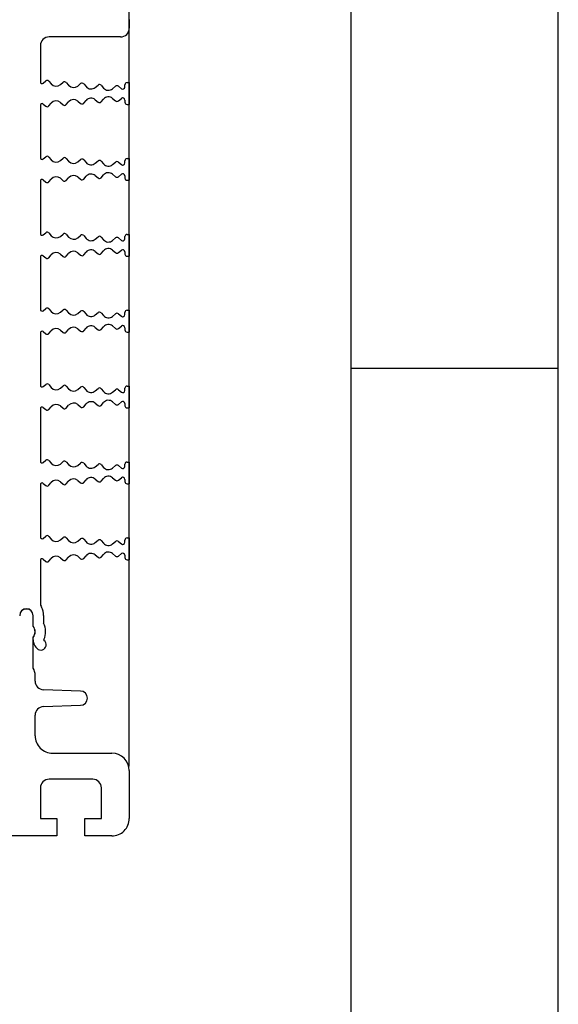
# Model space of a CAD drawing. Header units: millimetres. Extents: x 0 to 594, y 0 to 420.
# Tile 110 of 117: x 532 to 594, y 224 to 337. Entities that reach past the tile are written whole.
import ezdxf

# ---------------------------------------------------------------- set-up
doc = ezdxf.new("R2010")
doc.units = ezdxf.units.MM
doc.header["$LTSCALE"] = 32.67
doc.layers.get('0').update_dxf_attribs({"linetype": 'CONTINUOUS'})
doc.layers.add('3_ALL_AXES', color=7, linetype='CONTINUOUS')
doc.styles.get("Standard").update_dxf_attribs({"font": 'txt', "width": 0.85})
doc.dimstyles.new('DIMSTYLE_10', dxfattribs={"dimtxt": 3.5, "dimasz": 3.5, "dimexe": 1, "dimexo": 0.5, "dimgap": 0.875, "dimtad": 1, "dimdec": 4, "dimdsep": 46, "dimtxsty": 'STANDARD', "dimblk": '_FILLED', "dimblk1": '_FILLED', "dimblk2": '_FILLED', "dimcen": 0.09, "dimadec": 4, "dimazin": 2, "dimtp": 0.2, "dimtm": 0.2, "dimtfac": 1, "dimtdec": 4, "dimtofl": 0, "dimtmove": 0, "dimatfit": 3, "dimldrblk": '_FILLED', "dimfxl": 1, "dimtolj": 1, "dimarcsym": 0})

# ---------------------------------------------------------------- blocks, each defined once
blk = doc.blocks.new('_FILLED')
at = {"color": 0, "linetype": 'BYBLOCK'}
blk.add_solid([(0, 0), (-1, 0.143), (-1, -0.143)], dxfattribs=at)
blk = doc.blocks.new('*D9')
at = {"color": 2, "linetype": 'CONTINUOUS'}
for p, q in [((418.17, 251.34), (418.17, 400.2)), ((544.77, 251.34), (544.77, 400.2)), ((418.17, 399.2), (481.47, 399.2)), ((544.77, 399.2), (481.47, 399.2))]:
    blk.add_line(p, q, dxfattribs=at)
at = {"color": 2, "linetype": 'CONTINUOUS', "xscale": 3.5, "yscale": 3.5, "zscale": 3.5, "rotation": 180}
blk.add_blockref('_FILLED', (418.17, 399.2), dxfattribs=at)
at = {"color": 2, "linetype": 'CONTINUOUS', "xscale": 3.5, "yscale": 3.5, "zscale": 3.5}
blk.add_blockref('_FILLED', (544.77, 399.2), dxfattribs=at)
at = {"color": 2, "linetype": 'CONTINUOUS', "insert": (481.47, 403.57), "char_height": 3.5, "width": 18.375, "attachment_point": 2, "line_spacing_factor": 0.9}
blk.add_mtext('126.6', dxfattribs=at)

msp = doc.modelspace()

# ---------------------------------------------------------------- linework, layer by layer
at = {"color": 2, "linetype": 'CONTINUOUS'}
for p, q in [((594, 0), (594, 420)), ((570.21398, 297), (594, 297))]:
    msp.add_line(p, q, dxfattribs=at)
at = {"color": 7, "linetype": 'CONTINUOUS'}
msp.add_line((570.21398, 10), (570.21398, 410), dxfattribs=at)
at = {"layer": '3_ALL_AXES', "color": 7, "linetype": 'CONTINUOUS'}
for p, q in [((544.7734, 336.96807), (544.7734, 335.96807)), ((543.7734, 334.96807), (535.5734, 334.96807)), ((534.5734, 333.96807), (534.5734, 329.8238)), ((534.90478, 329.67104), (535.19718, 329.92076)), ((535.54964, 329.89302), (535.81961, 329.57693)), ((536.87679, 329.49354), (537.19408, 329.76452)), ((537.54654, 329.73678), (537.81651, 329.42069)), ((544.5234, 329.72307), (544.7734, 329.72307)), ((544.7734, 329.72307), (544.7734, 327.22307)), ((538.87382, 329.3374), (539.19098, 329.60828)), ((539.54345, 329.58054), (539.8134, 329.26446)), ((540.87081, 329.18123), (541.18789, 329.45204)), ((541.54035, 329.4243), (541.80894, 329.10982)), ((542.86634, 329.02661), (543.20186, 329.31317)), ((543.52477, 329.3147), (543.86307, 329.03125)), ((544.2734, 329.22307), (544.2734, 329.47307)), ((536.87679, 327.45261), (537.19408, 327.18162)), ((537.54654, 327.20936), (537.81651, 327.52545)), ((538.87382, 327.60875), (539.19098, 327.33786)), ((539.54345, 327.3656), (539.8134, 327.68168)), ((540.87081, 327.76491), (541.18789, 327.4941)), ((541.54035, 327.52184), (541.80895, 327.83632)), ((542.86634, 327.91953), (543.20186, 327.63297)), ((543.52477, 327.63145), (543.86307, 327.91489)), ((544.2734, 327.72307), (544.2734, 327.47307)), ((534.5734, 327.12234), (534.5734, 321.1238)), ((534.90478, 327.27511), (535.19718, 327.02538)), ((535.54964, 327.05312), (535.81961, 327.36921)), ((544.5234, 327.22307), (544.7734, 327.22307)), ((534.90478, 320.97104), (535.19718, 321.22076)), ((535.54964, 321.19302), (535.81961, 320.87693)), ((536.87679, 320.79354), (537.19408, 321.06452)), ((537.54654, 321.03678), (537.81651, 320.72069)), ((538.87382, 320.6374), (539.19098, 320.90828)), ((539.54345, 320.88054), (539.8134, 320.56446)), ((540.87081, 320.48123), (541.18789, 320.75204)), ((541.54035, 320.7243), (541.80894, 320.40982)), ((544.2734, 320.52307), (544.2734, 320.77307)), ((544.5234, 321.02307), (544.7734, 321.02307)), ((544.7734, 321.02307), (544.7734, 318.52307)), ((542.86634, 320.32661), (543.20186, 320.61317)), ((543.52477, 320.6147), (543.86307, 320.33125)), ((534.5734, 318.42234), (534.5734, 312.4238)), ((534.90478, 318.57511), (535.19718, 318.32538)), ((535.54964, 318.35312), (535.81961, 318.66921)), ((536.87679, 318.75261), (537.19408, 318.48162)), ((537.54654, 318.50936), (537.81651, 318.82545)), ((538.87382, 318.90875), (539.19098, 318.63786)), ((539.54345, 318.6656), (539.8134, 318.98168)), ((540.87081, 319.06491), (541.18789, 318.7941)), ((541.54035, 318.82184), (541.80895, 319.13632)), ((542.86634, 319.21953), (543.20186, 318.93297)), ((543.52477, 318.93145), (543.86307, 319.21489)), ((544.2734, 319.02307), (544.2734, 318.77307)), ((544.5234, 318.52307), (544.7734, 318.52307)), ((534.90478, 312.27104), (535.19718, 312.52076)), ((535.54964, 312.49302), (535.81961, 312.17693)), ((536.87679, 312.09354), (537.19408, 312.36452)), ((537.54654, 312.33678), (537.81651, 312.02069)), ((538.87382, 311.9374), (539.19098, 312.20828)), ((539.54345, 312.18054), (539.8134, 311.86446)), ((540.87081, 311.78123), (541.18789, 312.05204)), ((541.54035, 312.0243), (541.80894, 311.70982)), ((542.86634, 311.62661), (543.20186, 311.91317)), ((543.52477, 311.9147), (543.86307, 311.63125)), ((544.2734, 311.82307), (544.2734, 312.07307)), ((544.5234, 312.32307), (544.7734, 312.32307)), ((544.7734, 312.32307), (544.7734, 309.82307)), ((542.86634, 310.51953), (543.20186, 310.23297)), ((543.52477, 310.23145), (543.86307, 310.51489)), ((534.5734, 309.72234), (534.5734, 303.7238)), ((534.90478, 309.87511), (535.19718, 309.62538)), ((535.54964, 309.65312), (535.81961, 309.96921)), ((536.87679, 310.05261), (537.19408, 309.78162)), ((537.54654, 309.80936), (537.81651, 310.12545)), ((538.87382, 310.20875), (539.19098, 309.93786)), ((539.54345, 309.9656), (539.8134, 310.28168)), ((540.87081, 310.36491), (541.18789, 310.0941)), ((541.54035, 310.12184), (541.80895, 310.43632)), ((544.2734, 310.32307), (544.2734, 310.07307)), ((544.5234, 309.82307), (544.7734, 309.82307)), ((534.90478, 303.57104), (535.19718, 303.82076)), ((535.54964, 303.79302), (535.81961, 303.47693)), ((536.87679, 303.39354), (537.19408, 303.66452)), ((537.54654, 303.63678), (537.81651, 303.32069)), ((538.87382, 303.2374), (539.19098, 303.50828)), ((539.54345, 303.48054), (539.8134, 303.16446)), ((540.87081, 303.08123), (541.18789, 303.35204)), ((541.54035, 303.3243), (541.80894, 303.00982)), ((542.86634, 302.92661), (543.20186, 303.21317)), ((543.52477, 303.2147), (543.86307, 302.93125)), ((544.2734, 303.12307), (544.2734, 303.37307)), ((544.5234, 303.62307), (544.7734, 303.62307)), ((544.7734, 303.62307), (544.7734, 301.12307)), ((538.87382, 301.50875), (539.19098, 301.23786)), ((539.54345, 301.2656), (539.8134, 301.58168)), ((540.87081, 301.66491), (541.18789, 301.3941)), ((541.54035, 301.42184), (541.80895, 301.73632)), ((542.86634, 301.81953), (543.20186, 301.53297)), ((543.52477, 301.53145), (543.86307, 301.81489)), ((544.2734, 301.62307), (544.2734, 301.37307)), ((534.5734, 301.02234), (534.5734, 295.0238)), ((534.90478, 301.17511), (535.19718, 300.92538)), ((535.54964, 300.95312), (535.81961, 301.26921)), ((536.87679, 301.35261), (537.19408, 301.08162)), ((537.54654, 301.10936), (537.81651, 301.42545)), ((544.5234, 301.12307), (544.7734, 301.12307)), ((534.90478, 294.87104), (535.19718, 295.12076)), ((535.54964, 295.09302), (535.81961, 294.77693)), ((536.87679, 294.69354), (537.19408, 294.96452)), ((537.54654, 294.93678), (537.81651, 294.62069)), ((538.87382, 294.5374), (539.19098, 294.80828)), ((539.54345, 294.78054), (539.8134, 294.46446)), ((544.5234, 294.92307), (544.7734, 294.92307)), ((544.7734, 294.92307), (544.7734, 292.42307)), ((540.87081, 294.38123), (541.18789, 294.65204)), ((541.54035, 294.6243), (541.80894, 294.30982)), ((542.86634, 294.22661), (543.20186, 294.51317)), ((543.52477, 294.5147), (543.86307, 294.23125)), ((544.2734, 294.42307), (544.2734, 294.67307)), ((534.90478, 292.47511), (535.19718, 292.22538)), ((535.54964, 292.25312), (535.81961, 292.56921)), ((536.87679, 292.65261), (537.19408, 292.38162)), ((537.54654, 292.40936), (537.81651, 292.72545)), ((538.87382, 292.80875), (539.19098, 292.53786)), ((539.54345, 292.5656), (539.8134, 292.88168)), ((540.87081, 292.96491), (541.18789, 292.6941)), ((541.54035, 292.72184), (541.80895, 293.03632)), ((542.86634, 293.11953), (543.20186, 292.83297)), ((543.52477, 292.83145), (543.86307, 293.11489)), ((544.2734, 292.92307), (544.2734, 292.67307)), ((544.5234, 292.42307), (544.7734, 292.42307)), ((534.5734, 292.32234), (534.5734, 286.3238)), ((534.90478, 286.17104), (535.19718, 286.42076)), ((535.54964, 286.39302), (535.81961, 286.07693)), ((536.87679, 285.99354), (537.19408, 286.26452)), ((537.54654, 286.23678), (537.81651, 285.92069)), ((538.87382, 285.8374), (539.19098, 286.10828)), ((539.54345, 286.08054), (539.8134, 285.76446)), ((540.87081, 285.68123), (541.18789, 285.95204)), ((541.54035, 285.9243), (541.80894, 285.60982)), ((542.86634, 285.52661), (543.20186, 285.81317)), ((543.52477, 285.8147), (543.86307, 285.53125)), ((544.2734, 285.72307), (544.2734, 285.97307)), ((544.5234, 286.22307), (544.7734, 286.22307)), ((544.7734, 286.22307), (544.7734, 283.72307)), ((534.5734, 283.62234), (534.5734, 277.6238)), ((534.90478, 283.77511), (535.19718, 283.52538)), ((535.54964, 283.55312), (535.81961, 283.86921)), ((536.87679, 283.95261), (537.19408, 283.68162)), ((537.54654, 283.70936), (537.81651, 284.02545)), ((538.87382, 284.10875), (539.19098, 283.83786)), ((539.54345, 283.8656), (539.8134, 284.18168)), ((540.87081, 284.26491), (541.18789, 283.9941)), ((541.54035, 284.02184), (541.80895, 284.33632)), ((542.86634, 284.41953), (543.20186, 284.13297)), ((543.52477, 284.13145), (543.86307, 284.41489)), ((544.2734, 284.22307), (544.2734, 283.97307)), ((544.5234, 283.72307), (544.7734, 283.72307)), ((534.90478, 277.47104), (535.19718, 277.72076)), ((535.54964, 277.69302), (535.81961, 277.37693)), ((536.87679, 277.29354), (537.19408, 277.56452)), ((537.54654, 277.53678), (537.81651, 277.22069)), ((538.87382, 277.1374), (539.19098, 277.40828)), ((539.54345, 277.38054), (539.8134, 277.06446)), ((540.87081, 276.98123), (541.18789, 277.25204)), ((541.54035, 277.2243), (541.80894, 276.90982)), ((542.86634, 276.82661), (543.20186, 277.11317)), ((543.52477, 277.1147), (543.86307, 276.83125)), ((544.2734, 277.02307), (544.2734, 277.27307)), ((544.5234, 277.52307), (544.7734, 277.52307)), ((544.7734, 277.52307), (544.7734, 275.02307)), ((540.87081, 275.56491), (541.18789, 275.2941)), ((541.54035, 275.32184), (541.80895, 275.63632)), ((542.86634, 275.71953), (543.20186, 275.43297)), ((543.52477, 275.43145), (543.86307, 275.71489)), ((544.2734, 275.52307), (544.2734, 275.27307)), ((534.5734, 274.92234), (534.5734, 270.06395)), ((534.90478, 275.07511), (535.19718, 274.82538)), ((535.54964, 274.85312), (535.81961, 275.16921)), ((536.87679, 275.25261), (537.19408, 274.98162)), ((537.54654, 275.00936), (537.81651, 275.32545)), ((538.87382, 275.40875), (539.19098, 275.13786)), ((539.54345, 275.1656), (539.8134, 275.48168)), ((544.5234, 275.02307), (544.7734, 275.02307)), ((533.74446, 267.37745), (533.74446, 268.59305)), ((533.74841, 267.40001), (533.74841, 268.61805)), ((534.9484, 268.61805), (534.9484, 267.73726)), ((533.74446, 262.57103), (533.74446, 266.10865)), ((533.79819, 265.56703), (533.74841, 266.13608)), ((534.97716, 265.85978), (534.98728, 265.74412)), ((533.9734, 261.10877), (533.9734, 261.77341)), ((539.18341, 259.96114), (534.9385, 260.10938)), ((534.9385, 258.17678), (539.18341, 258.32502)), ((533.9734, 254.84307), (533.9734, 257.17739)), ((535.9734, 252.84307), (542.7734, 252.84307)), ((544.7734, 250.84307), (544.7734, 245.34307)), ((540.5734, 249.84307), (535.5734, 249.84307)), ((534.5734, 248.84307), (534.5734, 245.34307)), ((541.5734, 245.34307), (541.5734, 248.84307)), ((534.5734, 245.34307), (536.4734, 245.34307)), ((536.4734, 245.34307), (536.4734, 243.34307)), ((539.6734, 245.34307), (541.5734, 245.34307)), ((539.6734, 243.34307), (539.6734, 245.34307)), ((536.4734, 243.34307), (530.78051, 243.34307)), ((542.7734, 243.34307), (539.6734, 243.34307))]:
    msp.add_line(p, q, dxfattribs=at)
for centre, radius, start, end in [((543.7734, 335.96807), 1, 270, 360), ((535.5734, 333.96807), 1, 90, 180), ((534.77431, 329.8238), 0.2009, 180, 310.5), ((535.35954, 329.73066), 0.25, 40.499828, 130.5), ((537.35644, 329.57442), 0.25, 40.5, 130.5), ((544.5234, 329.47307), 0.25, 90, 180), ((536.38991, 330.06401), 0.75, 220.5, 310.4795748), ((538.38682, 329.90777), 0.75, 220.4998816, 310.4911596), ((539.35334, 329.41818), 0.25, 40.5, 130.5), ((540.38372, 329.75153), 0.75, 220.4985979, 310.5000479), ((541.35025, 329.26194), 0.25, 40.4999817, 130.5), ((542.37925, 329.59691), 0.75, 220.500074, 310.5006498), ((543.36422, 329.12307), 0.25, 50.0425007, 130.5), ((544.0234, 329.22307), 0.25, 230.1094953, 0.0000001), ((536.38991, 326.88213), 0.75, 49.5204252, 139.5), ((538.38682, 327.03837), 0.75, 49.5088404, 139.5001184), ((540.38372, 327.19461), 0.75, 49.4999521, 139.5014021), ((541.35025, 327.6842), 0.25, 229.5, 319.5000183), ((542.37925, 327.34923), 0.75, 49.4993502, 139.4998298), ((543.36422, 327.82307), 0.25, 229.5, 309.9574993), ((544.0234, 327.72307), 0.25, 0, 129.8905007), ((544.5234, 327.47307), 0.25, 180, 270), ((534.77431, 327.12234), 0.2009, 49.5, 180), ((535.35954, 327.21548), 0.25, 229.5, 319.500172), ((537.35644, 327.37172), 0.25, 229.5, 319.5), ((539.35334, 327.52796), 0.25, 229.5, 319.5), ((534.77431, 321.1238), 0.2009, 180, 310.5), ((535.35954, 321.03066), 0.25, 40.499828, 130.5), ((536.38991, 321.36401), 0.75, 220.5, 310.4795748), ((537.35644, 320.87442), 0.25, 40.5, 130.5), ((538.38682, 321.20777), 0.75, 220.4998816, 310.4911596), ((539.35334, 320.71818), 0.25, 40.5, 130.5), ((541.35025, 320.56194), 0.25, 40.4999817, 130.5), ((543.36422, 320.42307), 0.25, 50.0425007, 130.5), ((544.5234, 320.77307), 0.25, 90, 180), ((540.38372, 321.05153), 0.75, 220.4985979, 310.5000479), ((542.37925, 320.89691), 0.75, 220.500074, 310.5006498), ((544.0234, 320.52307), 0.25, 230.1094953, 0.0000001), ((534.77431, 318.42234), 0.2009, 49.5, 180), ((536.38991, 318.18213), 0.75, 49.5204252, 139.5), ((537.35644, 318.67172), 0.25, 229.5, 319.5), ((538.38682, 318.33837), 0.75, 49.5088404, 139.5001184), ((539.35334, 318.82796), 0.25, 229.5, 319.5), ((540.38372, 318.49461), 0.75, 49.4999521, 139.5014021), ((541.35025, 318.9842), 0.25, 229.5, 319.5000183), ((542.37925, 318.64923), 0.75, 49.4993502, 139.4998298), ((543.36422, 319.12307), 0.25, 229.5, 309.9574993), ((544.0234, 319.02307), 0.25, 0, 129.8905007), ((544.5234, 318.77307), 0.25, 180, 270), ((535.35954, 318.51548), 0.25, 229.5, 319.500172), ((534.77431, 312.4238), 0.2009, 180, 310.5), ((535.35954, 312.33066), 0.25, 40.499828, 130.5), ((536.38991, 312.66401), 0.75, 220.5, 310.4795748), ((537.35644, 312.17442), 0.25, 40.5, 130.5), ((538.38682, 312.50777), 0.75, 220.4998816, 310.4911596), ((539.35334, 312.01818), 0.25, 40.5, 130.5), ((540.38372, 312.35153), 0.75, 220.4985979, 310.5000479), ((541.35025, 311.86194), 0.25, 40.4999817, 130.5), ((542.37925, 312.19691), 0.75, 220.500074, 310.5006498), ((543.36422, 311.72307), 0.25, 50.0425007, 130.5), ((544.0234, 311.82307), 0.25, 230.1094953, 0.0000001), ((544.5234, 312.07307), 0.25, 90, 180), ((540.38372, 309.79461), 0.75, 49.4999521, 139.5014021), ((542.37925, 309.94923), 0.75, 49.4993502, 139.4998298), ((544.0234, 310.32307), 0.25, 0, 129.8905007), ((534.77431, 309.72234), 0.2009, 49.5, 180), ((535.35954, 309.81548), 0.25, 229.5, 319.500172), ((536.38991, 309.48213), 0.75, 49.5204252, 139.5), ((537.35644, 309.97172), 0.25, 229.5, 319.5), ((538.38682, 309.63837), 0.75, 49.5088404, 139.5001184), ((539.35334, 310.12796), 0.25, 229.5, 319.5), ((541.35025, 310.2842), 0.25, 229.5, 319.5000183), ((543.36422, 310.42307), 0.25, 229.5, 309.9574993), ((544.5234, 310.07307), 0.25, 180, 270), ((534.77431, 303.7238), 0.2009, 180, 310.5), ((535.35954, 303.63066), 0.25, 40.499828, 130.5), ((537.35644, 303.47442), 0.25, 40.5, 130.5), ((536.38991, 303.96401), 0.75, 220.5, 310.4795748), ((538.38682, 303.80777), 0.75, 220.4998816, 310.4911596), ((539.35334, 303.31818), 0.25, 40.5, 130.5), ((540.38372, 303.65153), 0.75, 220.4985979, 310.5000479), ((541.35025, 303.16194), 0.25, 40.4999817, 130.5), ((542.37925, 303.49691), 0.75, 220.500074, 310.5006498), ((543.36422, 303.02307), 0.25, 50.0425007, 130.5), ((544.0234, 303.12307), 0.25, 230.1094953, 0.0000001), ((544.5234, 303.37307), 0.25, 90, 180), ((536.38991, 300.78213), 0.75, 49.5204252, 139.5), ((538.38682, 300.93837), 0.75, 49.5088404, 139.5001184), ((540.38372, 301.09461), 0.75, 49.4999521, 139.5014021), ((542.37925, 301.24923), 0.75, 49.4993502, 139.4998298), ((543.36422, 301.72307), 0.25, 229.5, 309.9574993), ((544.0234, 301.62307), 0.25, 0, 129.8905007), ((534.77431, 301.02234), 0.2009, 49.5, 180), ((535.35954, 301.11548), 0.25, 229.5, 319.500172), ((537.35644, 301.27172), 0.25, 229.5, 319.5), ((539.35334, 301.42796), 0.25, 229.5, 319.5), ((541.35025, 301.5842), 0.25, 229.5, 319.5000183), ((544.5234, 301.37307), 0.25, 180, 270), ((534.77431, 295.0238), 0.2009, 180, 310.5), ((535.35954, 294.93066), 0.25, 40.499828, 130.5), ((536.38991, 295.26401), 0.75, 220.5, 310.4795748), ((537.35644, 294.77442), 0.25, 40.5, 130.5), ((539.35334, 294.61818), 0.25, 40.5, 130.5), ((541.35025, 294.46194), 0.25, 40.4999817, 130.5), ((544.5234, 294.67307), 0.25, 90, 180), ((538.38682, 295.10777), 0.75, 220.4998816, 310.4911596), ((540.38372, 294.95153), 0.75, 220.4985979, 310.5000479), ((542.37925, 294.79691), 0.75, 220.500074, 310.5006498), ((543.36422, 294.32307), 0.25, 50.0425007, 130.5), ((544.0234, 294.42307), 0.25, 230.1094953, 0.0000001), ((534.77431, 292.32234), 0.2009, 49.5, 180), ((536.38991, 292.08213), 0.75, 49.5204252, 139.5), ((538.38682, 292.23837), 0.75, 49.5088404, 139.5001184), ((539.35334, 292.72796), 0.25, 229.5, 319.5), ((540.38372, 292.39461), 0.75, 49.4999521, 139.5014021), ((541.35025, 292.8842), 0.25, 229.5, 319.5000183), ((542.37925, 292.54923), 0.75, 49.4993502, 139.4998298), ((543.36422, 293.02307), 0.25, 229.5, 309.9574993), ((544.0234, 292.92307), 0.25, 0, 129.8905007), ((544.5234, 292.67307), 0.25, 180, 270), ((535.35954, 292.41548), 0.25, 229.5, 319.500172), ((537.35644, 292.57172), 0.25, 229.5, 319.5), ((534.77431, 286.3238), 0.2009, 180, 310.5), ((535.35954, 286.23066), 0.25, 40.499828, 130.5), ((536.38991, 286.56401), 0.75, 220.5, 310.4795748), ((537.35644, 286.07442), 0.25, 40.5, 130.5), ((538.38682, 286.40777), 0.75, 220.4998816, 310.4911596), ((539.35334, 285.91818), 0.25, 40.5, 130.5), ((540.38372, 286.25153), 0.75, 220.4985979, 310.5000479), ((541.35025, 285.76194), 0.25, 40.4999817, 130.5), ((543.36422, 285.62307), 0.25, 50.0425007, 130.5), ((544.0234, 285.72307), 0.25, 230.1094953, 0.0000001), ((544.5234, 285.97307), 0.25, 90, 180), ((542.37925, 286.09691), 0.75, 220.500074, 310.5006498), ((542.37925, 283.84923), 0.75, 49.4993502, 139.4998298), ((534.77431, 283.62234), 0.2009, 49.5, 180), ((535.35954, 283.71548), 0.25, 229.5, 319.500172), ((536.38991, 283.38213), 0.75, 49.5204252, 139.5), ((537.35644, 283.87172), 0.25, 229.5, 319.5), ((538.38682, 283.53837), 0.75, 49.5088404, 139.5001184), ((539.35334, 284.02796), 0.25, 229.5, 319.5), ((540.38372, 283.69461), 0.75, 49.4999521, 139.5014021), ((541.35025, 284.1842), 0.25, 229.5, 319.5000183), ((543.36422, 284.32307), 0.25, 229.5, 309.9574993), ((544.0234, 284.22307), 0.25, 0, 129.8905007), ((544.5234, 283.97307), 0.25, 180, 270), ((535.35954, 277.53066), 0.25, 40.499828, 130.5), ((534.77431, 277.6238), 0.2009, 180, 310.5), ((536.38991, 277.86401), 0.75, 220.5, 310.4795748), ((537.35644, 277.37442), 0.25, 40.5, 130.5), ((538.38682, 277.70777), 0.75, 220.4998816, 310.4911596), ((539.35334, 277.21818), 0.25, 40.5, 130.5), ((540.38372, 277.55153), 0.75, 220.4985979, 310.5000479), ((541.35025, 277.06194), 0.25, 40.4999817, 130.5), ((542.37925, 277.39691), 0.75, 220.500074, 310.5006498), ((543.36422, 276.92307), 0.25, 50.0425007, 130.5), ((544.0234, 277.02307), 0.25, 230.1094953, 0.0000001), ((544.5234, 277.27307), 0.25, 90, 180), ((538.38682, 274.83837), 0.75, 49.5088404, 139.5001184), ((540.38372, 274.99461), 0.75, 49.4999521, 139.5014021), ((542.37925, 275.14923), 0.75, 49.4993502, 139.4998298), ((544.0234, 275.52307), 0.25, 0, 129.8905007), ((534.77431, 274.92234), 0.2009, 49.5, 180), ((535.35954, 275.01548), 0.25, 229.5, 319.500172), ((536.38991, 274.68213), 0.75, 49.5204252, 139.5), ((537.35644, 275.17172), 0.25, 229.5, 319.5), ((539.35334, 275.32796), 0.25, 229.5, 319.5), ((541.35025, 275.4842), 0.25, 229.5, 319.5000183), ((543.36422, 275.62307), 0.25, 229.5, 309.9574993), ((544.5234, 275.27307), 0.25, 180, 270), ((535.5734, 270.06395), 1, 180.0000521, 209.0790431), ((532.9734, 268.61805), 0.775, 0, 180), ((532.97146, 268.59305), 0.773, 0, 180), ((532.9734, 268.61805), 1.975, 0, 29.079082), ((532.97338, 266.76805), 2.20002, 335.6162302, 26.138884), ((532.97146, 266.74305), 1, 320.6243878, 39.3756122), ((532.92587, 266.76805), 1.03728, 322.4643513, 37.5356871), ((534.83152, 265.65743), 1.03728, 184.9997105, 232.4356008), ((534.62568, 265.26151), 0.60305, 224.9835958, 53.157568), ((532.46949, 261.77341), 1.50391, 0, 32.0299701), ((534.9734, 261.10877), 1, 180, 268.0000026), ((539.15484, 259.14308), 0.81856, 272.000003, 88.0000026), ((534.9734, 257.17739), 1, 92.000003, 180), ((535.9734, 254.84307), 2, 180, 270.000001), ((542.7734, 250.84307), 2, 0, 90), ((535.5734, 248.84307), 1, 90.000001, 180), ((540.5734, 248.84307), 1, 359.9999999, 90.0000008), ((542.7734, 245.34307), 2, 269.9999987, 359.9999997)]:
    msp.add_arc(centre, radius, start, end, dxfattribs=at)

# ---------------------------------------------------------------- dimensions: what is measured, and where the dimension line sits
at = {"color": 2, "linetype": 'CONTINUOUS'}
dim = msp.add_linear_dim(base=(544.7734, 399.19801), p1=(418.1734, 250.84307), p2=(544.7734, 250.84307), dimstyle='DIMSTYLE_10', dxfattribs=at)
dim.commit()
dim.dimension.update_dxf_attribs({"geometry": '*D9', "text_midpoint": (480.97339, 399.19801), "dimtype": 160})

doc.saveas('drawing.dxf')
